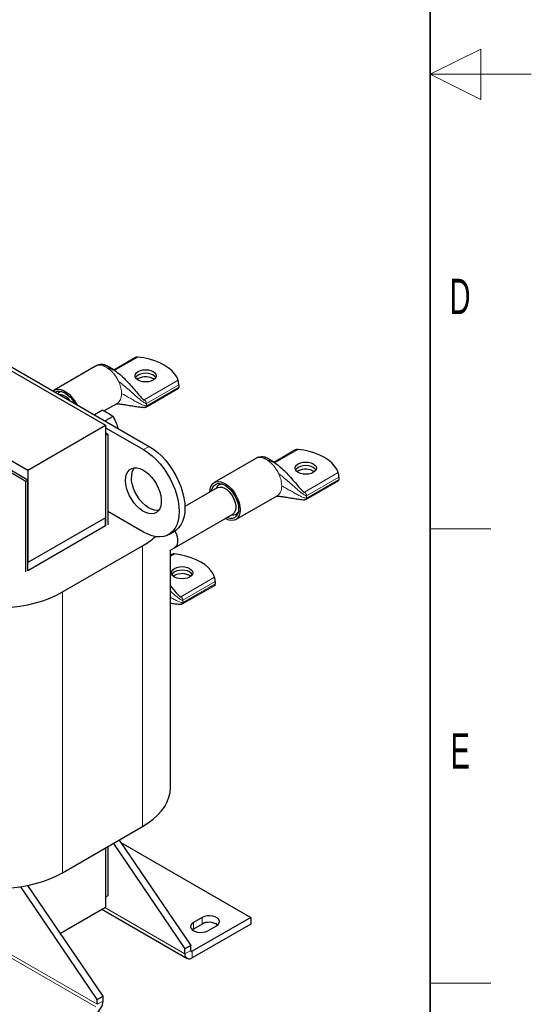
# Model space of a CAD drawing. Header units: millimetres. Extents: x 5 to 418, y 2 to 292.
# Tile 15 of 16: x 367 to 418, y 55 to 153. Entities that reach past the tile are written whole.
import ezdxf

# ---------------------------------------------------------------- set-up
doc = ezdxf.new("R2010")
doc.units = ezdxf.units.MM
doc.layers.add('SLD-0', color=7, linetype='Continuous')
doc.styles.add('SLDTEXTSTYLE0', font='TXT', dxfattribs={"width": 0.605})

msp = doc.modelspace()

# ---------------------------------------------------------------- linework, layer by layer
at = {"color": 7, "linetype": 'Continuous', "lineweight": 25}
for p, q in [((333.5395, 137.3462), (380.2086, 110.4047)), ((336.2972, 135.3461), (375.8952, 112.4866)), ((328.6181, 130.913), (368.216, 108.0535)), ((378.8475, 119.1947), (376.6931, 117.951)), ((374.9024, 118.3466), (370.8012, 115.979)), ((374.9281, 118.3516), (374.9079, 118.3377)), ((377.7793, 117.0877), (377.7059, 117.1525)), ((379.114, 117.1098), (379.0005, 117.0323)), ((379.8678, 114.294), (383.1128, 116.1673)), ((383.1254, 116.5056), (383.1254, 116.2715)), ((375.7306, 113.9058), (377.0323, 114.6572)), ((377.0111, 114.6536), (377.0298, 114.6619)), ((375.5827, 113.9797), (374.7992, 113.5275)), ((376.6442, 113.367), (375.8607, 112.9147)), ((368.216, 108.0535), (375.8952, 112.4866)), ((375.8952, 112.4866), (375.8952, 103.3414)), ((375.8952, 112.2416), (379.6429, 110.0782)), ((368.0039, 106.9349), (360.0843, 111.5068)), ((368.216, 107.0574), (360.2964, 111.6292)), ((375.8952, 111.7354), (376.1073, 111.6129)), ((376.1073, 111.6129), (375.8952, 111.4905)), ((375.8952, 111.4905), (375.8952, 102.5248)), ((376.1073, 111.6129), (376.1073, 102.6473)), ((390.7673, 109.2078), (390.7471, 109.1939)), ((394.6867, 110.0509), (392.5323, 108.8072)), ((390.7416, 109.2028), (386.6404, 106.8352)), ((368.216, 108.0535), (368.216, 98.9083)), ((393.6185, 107.944), (393.5451, 108.0087)), ((394.9532, 107.966), (394.8397, 107.8885)), ((398.9646, 107.3618), (398.9646, 107.1278)), ((368.0039, 106.9349), (368.216, 107.0574)), ((368.0039, 97.9693), (368.0039, 106.9349)), ((368.216, 98.0917), (368.216, 107.0574)), ((386.9454, 106.307), (383.7409, 104.457)), ((395.7069, 105.1502), (398.952, 107.0235)), ((388.7702, 103.1459), (392.8714, 105.5135)), ((392.8503, 105.5098), (392.869, 105.5181)), ((379.6429, 101.9127), (376.1073, 103.9538)), ((382.7023, 100.3473), (388.4653, 103.6742)), ((375.8952, 103.3414), (368.216, 98.9083)), ((375.8952, 102.5248), (368.216, 98.0917)), ((375.8952, 102.5248), (375.8952, 103.3414)), ((382.1427, 101.6652), (382.7084, 101.9918)), ((371.6314, 95.9813), (379.551, 100.5532)), ((382.2542, 100.0817), (382.7063, 100.3496)), ((382.3042, 76.5953), (382.3042, 100.1113)), ((382.4537, 99.6998), (382.3042, 99.6134)), ((368.216, 98.0917), (368.216, 98.9083)), ((382.7202, 97.6149), (382.6068, 97.5374)), ((383.474, 94.799), (386.719, 96.6723)), ((386.7316, 97.0107), (386.7316, 96.7766)), ((371.6314, 68.1863), (379.551, 72.7582)), ((377.2296, 71.4181), (384.3098, 60.9717)), ((375.8952, 70.6477), (375.8952, 65.7642)), ((375.8952, 70.6477), (375.8952, 64.768)), ((376.1073, 70.7702), (376.1073, 65.8866)), ((376.6639, 71.0915), (383.7441, 60.6452)), ((377.4016, 71.1643), (390.2495, 63.7474)), ((375.075, 55.6406), (367.5136, 66.797)), ((375.6407, 55.9671), (368.2125, 66.9269)), ((368.216, 66.9217), (368.216, 66.9276)), ((376.1073, 65.8866), (375.8952, 65.7642)), ((371.4248, 62.1873), (375.8952, 64.768)), ((375.5315, 64.558), (383.9512, 59.6974)), ((390.2495, 63.7474), (384.4512, 60.4001)), ((385.4412, 63.7474), (384.5926, 63.2576)), ((390.2495, 63.7474), (390.2495, 63.0942)), ((390.2495, 63.0942), (384.4512, 59.7469)), ((384.5926, 62.6043), (384.4752, 62.5227)), ((385.4412, 63.0942), (384.5926, 62.6043)), ((386.0068, 62.4411), (386.8554, 62.931)), ((384.3098, 60.9717), (383.7441, 60.6452)), ((383.7441, 60.1552), (383.7441, 60.6452)), ((384.3098, 60.4818), (384.3098, 60.9717)), ((375.075, 55.6406), (375.6407, 55.9671)), ((375.075, 55.1507), (375.075, 55.6406)), ((375.6407, 55.4772), (375.6407, 55.9671))]:
    msp.add_line(p, q, dxfattribs=at)
at = {"color": 7, "linetype": 'Continuous', "lineweight": 18}
for p, q in [((376.7787, 117.9035), (379.0928, 119.2394)), ((377.2368, 116.7051), (377.1858, 116.8208)), ((383.0715, 116.9426), (379.7244, 115.0104)), ((379.9271, 114.6593), (383.1254, 116.5056)), ((383.1254, 116.2715), (379.9271, 114.4252)), ((379.5472, 115.1127), (379.7244, 115.0104)), ((379.9161, 114.7419), (379.9271, 114.6593)), ((379.9271, 114.6593), (379.9271, 114.4252)), ((380.2086, 110.4047), (379.6429, 110.0782)), ((392.6179, 108.7597), (394.932, 110.0956)), ((393.076, 107.5613), (393.025, 107.677)), ((398.9107, 107.7988), (395.5636, 105.8666)), ((395.7663, 105.5155), (398.9646, 107.3618)), ((398.9646, 107.1278), (395.7663, 105.2814)), ((395.3864, 105.9689), (395.5636, 105.8666)), ((395.7553, 105.5981), (395.7663, 105.5155)), ((395.7663, 105.5155), (395.7663, 105.2814)), ((379.551, 100.5532), (379.551, 72.7582)), ((382.3042, 99.5165), (382.6991, 99.7445)), ((386.6777, 97.4477), (383.3307, 95.5155)), ((383.5334, 95.1644), (386.7316, 97.0107)), ((386.7316, 96.7766), (383.5334, 94.9303)), ((371.6314, 95.9813), (371.6314, 68.1863)), ((383.1535, 95.6178), (383.3307, 95.5155)), ((383.5223, 95.247), (383.5334, 95.1644)), ((383.5334, 95.1644), (383.5334, 94.9303)), ((375.075, 55.1507), (320.2035, 86.8273)), ((374.9336, 54.9057), (320.0621, 86.5823)), ((375.8245, 64.7271), (383.7441, 60.1552)), ((385.4412, 63.7474), (385.4412, 63.0942)), ((384.5926, 63.2576), (384.5926, 62.6043)), ((383.7441, 60.1552), (384.3098, 60.4818)), ((384.3098, 60.4818), (384.4512, 60.4001)), ((384.4512, 60.4001), (384.4512, 59.7469)), ((375.075, 55.1507), (375.6407, 55.4772))]:
    msp.add_line(p, q, dxfattribs=at)
at = {"color": 7, "linetype": 'Continuous', "lineweight": 25, "flags": 128}
for points in [[(383.0715, 116.9426), (382.9251, 117.2769), (382.7108, 117.5987), (382.4315, 117.9034), (382.0913, 118.1868), (381.6949, 118.4447), (381.2481, 118.6735), (380.7573, 118.87), (380.2293, 119.0312), (379.6719, 119.1549), (379.0928, 119.2394)], [(379.114, 117.812), (379.3314, 117.9084), (379.5847, 117.9689), (379.8564, 117.9896), (380.1282, 117.9689), (380.3814, 117.9084), (380.5989, 117.812), (380.7658, 117.6865), (380.8707, 117.5403), (380.9064, 117.3834), (380.8707, 117.2265), (380.7658, 117.0803), (380.5989, 116.9548), (380.3814, 116.8585), (380.1282, 116.7979), (379.8564, 116.7773), (379.5847, 116.7979), (379.3314, 116.8585), (379.114, 116.9548), (378.9471, 117.0803), (378.8422, 117.2265), (378.8064, 117.3834), (378.8422, 117.5403), (378.9471, 117.6865), (379.114, 117.812)], [(379.114, 117.4617), (378.9471, 117.3362), (378.8512, 117.2083)], [(379.114, 117.4601), (378.9471, 117.3346), (378.8516, 117.2074)], [(380.8616, 117.2083), (380.7658, 117.3362), (380.5989, 117.4617), (380.3814, 117.5581), (380.1282, 117.6186), (379.8564, 117.6393), (379.5847, 117.6186), (379.3314, 117.5581), (379.114, 117.4617)], [(380.8612, 117.2074), (380.7658, 117.3346), (380.5989, 117.4601), (380.3814, 117.5564), (380.1282, 117.617), (379.8564, 117.6376), (379.5847, 117.617), (379.3314, 117.5564), (379.114, 117.4601)], [(370.69, 115.8997), (370.7531, 115.9486), (370.9585, 116.0462), (371.1948, 116.0788), (371.4539, 116.0451), (371.7272, 115.9464), (372.0051, 115.7859), (372.2783, 115.5692), (372.5375, 115.3037), (372.7738, 114.9983), (372.9792, 114.6635), (373.0423, 114.5417)], [(370.902, 115.7773), (370.9136, 115.7841), (371.1177, 115.8597), (371.3506, 115.869), (371.6033, 115.8117), (371.8661, 115.6898), (372.1289, 115.5082), (372.3816, 115.2738), (372.6145, 114.9957), (372.8186, 114.6844), (372.8302, 114.6642)], [(380.2086, 110.4047), (380.6347, 110.1289), (381.0547, 109.7976), (381.4623, 109.4157), (381.8516, 108.9886), (382.217, 108.5226), (382.5531, 108.0245), (382.855, 107.5016), (383.1183, 106.9615), (383.3391, 106.4121), (383.5143, 105.8614), (383.6414, 105.3174), (383.7183, 104.788), (383.7441, 104.281), (383.7183, 103.8038), (383.6414, 103.3632), (383.5143, 102.9659), (383.3391, 102.6175), (383.1183, 102.323), (382.855, 102.087), (382.7084, 101.9918)], [(379.6429, 110.0782), (380.069, 109.8024), (380.489, 109.4711), (380.8966, 109.0891), (381.2859, 108.662), (381.6513, 108.196), (381.9874, 107.698), (382.2893, 107.1751), (382.5526, 106.635), (382.7734, 106.0855), (382.9487, 105.5348), (383.0757, 104.9908), (383.1526, 104.4614), (383.1784, 103.9544), (383.1526, 103.4772), (383.0757, 103.0367), (382.9487, 102.6393), (382.7734, 102.2909), (382.5526, 101.9965), (382.2893, 101.7604), (381.9874, 101.5861), (381.6513, 101.476), (381.2859, 101.4319), (380.8966, 101.4543), (380.489, 101.5429), (380.069, 101.6965), (379.6429, 101.9127)], [(398.9107, 107.7988), (398.7643, 108.1331), (398.55, 108.4549), (398.2707, 108.7597), (397.9304, 109.043), (397.5341, 109.301), (397.0873, 109.5298), (396.5964, 109.7262), (396.0685, 109.8874), (395.5111, 110.0112), (394.932, 110.0956)], [(377.8751, 107.016), (377.9005, 107.3463), (377.9761, 107.6377), (378.0996, 107.8819), (378.2675, 108.0719), (378.475, 108.2021), (378.716, 108.2688), (378.9838, 108.2701), (379.2705, 108.206), (379.5679, 108.0783), (379.8674, 107.8906), (380.1605, 107.6485), (380.4387, 107.3588), (380.6941, 107.0299), (380.9191, 106.6712), (381.1075, 106.2931), (381.2537, 105.9064), (381.3536, 105.5222), (381.4043, 105.1517), (381.4043, 104.8055), (381.3536, 104.4935), (381.2537, 104.2247), (381.1075, 104.0068), (380.9191, 103.8462), (380.6941, 103.7474), (380.4387, 103.7132), (380.1605, 103.7447), (379.8674, 103.841), (379.5679, 103.9992), (379.2705, 104.2149), (378.9838, 104.4818), (378.716, 104.7922), (378.475, 105.1373), (378.2675, 105.507), (378.0996, 105.8908), (377.9761, 106.2776), (377.9005, 106.6563), (377.8751, 107.016)], [(394.9532, 108.6683), (395.1706, 108.7646), (395.4239, 108.8251), (395.6956, 108.8458), (395.9674, 108.8251), (396.2206, 108.7646), (396.4381, 108.6683), (396.6049, 108.5427), (396.7098, 108.3965), (396.7456, 108.2396), (396.7098, 108.0828), (396.6049, 107.9366), (396.4381, 107.811), (396.2206, 107.7147), (395.9674, 107.6541), (395.6956, 107.6335), (395.4239, 107.6541), (395.1706, 107.7147), (394.9532, 107.811), (394.7863, 107.9366), (394.6814, 108.0828), (394.6456, 108.2396), (394.6814, 108.3965), (394.7863, 108.5427), (394.9532, 108.6683)], [(394.9532, 108.318), (394.7863, 108.1924), (394.6904, 108.0645)], [(394.9532, 108.3163), (394.7863, 108.1908), (394.6908, 108.0637)], [(396.7008, 108.0645), (396.6049, 108.1924), (396.4381, 108.318), (396.2206, 108.4143), (395.9674, 108.4748), (395.6956, 108.4955), (395.4239, 108.4748), (395.1706, 108.4143), (394.9532, 108.318)], [(396.7004, 108.0637), (396.6049, 108.1908), (396.4381, 108.3163), (396.2206, 108.4127), (395.9674, 108.4732), (395.6956, 108.4939), (395.4239, 108.4732), (395.1706, 108.4127), (394.9532, 108.3163)], [(381.1432, 104.0498), (381.0044, 104.0398), (380.7262, 104.0713), (380.4331, 104.1676), (380.1335, 104.3258), (379.8361, 104.5415), (379.5494, 104.8084), (379.2817, 105.1188), (379.0406, 105.4639), (378.8332, 105.8336), (378.6653, 106.2174), (378.5418, 106.6042), (378.4662, 106.9829), (378.4408, 107.3425)], [(386.1992, 105.86), (386.2248, 106.1648), (386.3009, 106.4296), (386.4248, 106.6454), (386.5923, 106.8048), (386.7977, 106.9025), (387.034, 106.935), (387.2931, 106.9013), (387.5663, 106.8026), (387.8443, 106.6421), (388.1175, 106.4255), (388.3767, 106.1599), (388.613, 105.8545), (388.8184, 105.5197), (388.9859, 105.1669), (389.1097, 104.8081), (389.1858, 104.4555), (389.2115, 104.1211), (389.1858, 103.8163), (389.1097, 103.5515), (388.9859, 103.3357), (388.8184, 103.1763), (388.613, 103.0786), (388.3767, 103.0461), (388.1175, 103.0798), (387.8443, 103.1785), (387.7191, 103.2434)], [(386.3712, 105.9755), (386.3842, 106.0567), (386.4608, 106.3043), (386.5853, 106.5013), (386.7528, 106.6403), (386.9569, 106.7159), (387.1898, 106.7252), (387.4425, 106.6679), (387.7053, 106.5461), (387.9681, 106.3645), (388.2208, 106.1301), (388.4537, 105.8519), (388.6578, 105.5406), (388.8253, 105.2082), (388.9498, 104.8674), (389.0265, 104.5313), (389.0524, 104.2129), (389.0265, 103.9244), (388.9498, 103.6769), (388.8253, 103.4798), (388.6578, 103.3408), (388.4537, 103.2652), (388.2208, 103.2559), (387.9681, 103.3132), (387.891, 103.3427)], [(386.9454, 106.307), (387.0095, 106.3382), (387.2019, 106.3778), (387.4178, 106.3525), (387.6471, 106.2635), (387.8792, 106.115), (388.1031, 105.9139), (388.3085, 105.6696), (388.4856, 105.3936), (388.6263, 105.0988), (388.7239, 104.7989), (388.7738, 104.5079), (388.7738, 104.2395), (388.7239, 104.0063), (388.6263, 103.819), (388.4856, 103.6866), (388.4653, 103.6742)], [(382.7499, 102.0166), (382.8633, 101.7719), (382.9609, 101.472), (383.0109, 101.1811), (383.0109, 100.9127), (382.9609, 100.6794), (382.8633, 100.4922), (382.7227, 100.3597), (382.704, 100.3483)], [(386.6777, 97.4477), (386.5314, 97.7819), (386.317, 98.1038), (386.0377, 98.4085), (385.6975, 98.6919), (385.3012, 98.9498), (384.8544, 99.1786), (384.3635, 99.375), (383.8356, 99.5363), (383.2781, 99.66), (382.6991, 99.7445)], [(382.7202, 98.3171), (382.9377, 98.4134), (383.1909, 98.474), (383.4627, 98.4946), (383.7344, 98.474), (383.9877, 98.4134), (384.2051, 98.3171), (384.372, 98.1916), (384.4769, 98.0454), (384.5127, 97.8885), (384.4769, 97.7316), (384.372, 97.5854), (384.2051, 97.4599), (383.9877, 97.3635), (383.7344, 97.303), (383.4627, 97.2823), (383.1909, 97.303), (382.9377, 97.3635), (382.7202, 97.4599), (382.5533, 97.5854), (382.4485, 97.7316), (382.4127, 97.8885), (382.4485, 98.0454), (382.5533, 98.1916), (382.7202, 98.3171)], [(382.7202, 97.9668), (382.5533, 97.8413), (382.4575, 97.7133)], [(382.7202, 97.9652), (382.5533, 97.8396), (382.4579, 97.7125)], [(384.4679, 97.7133), (384.372, 97.8413), (384.2051, 97.9668), (383.9877, 98.0631), (383.7344, 98.1237), (383.4627, 98.1443), (383.1909, 98.1237), (382.9377, 98.0631), (382.7202, 97.9668)], [(384.4675, 97.7125), (384.372, 97.8396), (384.2051, 97.9652), (383.9877, 98.0615), (383.7344, 98.1221), (383.4627, 98.1427), (383.1909, 98.1221), (382.9377, 98.0615), (382.7202, 97.9652)], [(358.3378, 95.9813), (358.9424, 95.6615), (359.5929, 95.3733), (360.2846, 95.119), (361.0119, 94.9004), (361.7696, 94.7192), (362.5517, 94.5768), (363.3523, 94.4744), (364.1653, 94.4126), (364.9846, 94.3919), (365.8038, 94.4126), (366.6169, 94.4744), (367.4175, 94.5768), (368.1995, 94.7192), (368.9572, 94.9004), (369.6846, 95.119), (370.3762, 95.3733), (371.0268, 95.6615), (371.6314, 95.9813)], [(379.551, 72.7582), (380.105, 73.1072), (380.6042, 73.4828), (381.0448, 73.882), (381.4234, 74.3019), (381.7373, 74.7393), (381.9839, 75.1908), (382.1613, 75.653), (382.2684, 76.1223), (382.3042, 76.5953)], [(358.3378, 68.1863), (358.9424, 67.8665), (359.5929, 67.5783), (360.2846, 67.3239), (361.0119, 67.1053), (361.7696, 66.9242), (362.5517, 66.7818), (363.3523, 66.6793), (364.1653, 66.6175), (364.9846, 66.5969), (365.8038, 66.6175), (366.6169, 66.6793), (367.4175, 66.7818), (368.1995, 66.9242), (368.9572, 67.1053), (369.6846, 67.3239), (370.3762, 67.5783), (371.0268, 67.8665), (371.6314, 68.1863)], [(386.8554, 62.931), (387.0259, 63.0625), (387.1254, 63.2165), (387.1457, 63.3804), (387.0852, 63.5409), (386.9488, 63.6852), (386.7475, 63.8013), (386.4977, 63.8801), (386.2196, 63.915), (385.9357, 63.9033), (385.669, 63.8459), (385.4412, 63.7474)], [(384.5926, 63.2576), (384.4221, 63.126), (384.3226, 62.9721), (384.3023, 62.8082), (384.3628, 62.6476), (384.4992, 62.5034), (384.7005, 62.3872), (384.9503, 62.3085), (385.2284, 62.2735), (385.5123, 62.2853), (385.779, 62.3427), (386.0068, 62.4411)]]:
    msp.add_lwpolyline(points, dxfattribs=at)
at = {"color": 7, "linetype": 'Continuous', "lineweight": 18}
for centre in [(374.9654, 116.5022), (390.8046, 107.3584)]:
    msp.add_arc(centre, 2.0069, 56.883634, 63.121743, dxfattribs=at)
at = {"color": 7, "linetype": 'Continuous', "lineweight": 25}
for centre, radius, start, end in [((379.8488, 115.7429), 1.5519, 56.188031, 118.260009), ((371.5954, 115.2404), 0.586, 93.316879, 138.353586), ((371.2573, 114.166), 1.3576, 33.768905, 86.236471), ((379.8845, 107.4265), 1.4461, 144.427087, 183.327463), ((395.6879, 106.5991), 1.5519, 56.188031, 118.260009), ((387.4528, 106.0619), 0.6219, 94.807482, 161.478702), ((388.512, 104.2233), 0.6104, 257.805977, 325.897087), ((375.9095, 106.9677), 7.3761, 299.583574, 311.761969), ((383.455, 96.2479), 1.5519, 56.188031, 118.260009), ((386.1408, 61.8111), 1.4614, 55.297885, 118.60389), ((384.396, 60.4678), 0.0873, 170.785963, 309.203285), ((384.1752, 60.0853), 0.4367, 170.785963, 309.203285), ((374.1054, 55.5471), 1.5368, 302.605478, 357.394522)]:
    msp.add_arc(centre, radius, start, end, dxfattribs=at)
for points, knots in [([(379.0928, 119.2394), (379.0442, 119.2413), (378.9552, 119.2448), (378.882, 119.2084), (378.8488, 119.1918)], [0, 0, 0, 0, 0.54659832, 1, 1, 1, 1]), ([(375.8126, 118.4715), (375.7483, 118.4842), (375.6064, 118.5121), (375.3927, 118.5059), (375.2122, 118.4724), (375.0971, 118.4363), (374.996, 118.3963), (374.9476, 118.371), (374.9238, 118.3585)], [0, 0, 0, 0, 0.2583756, 0.5701979, 0.7013781, 0.8113453, 0.90726, 1, 1, 1, 1]), ([(376.7267, 117.9324), (376.7074, 117.9464), (376.5084, 118.0917), (376.2404, 118.2512), (375.9677, 118.3995), (375.8652, 118.4515), (375.8265, 118.4662), (375.8127, 118.4715)], [0, 0, 0, 0, 0.0645436, 0.6661174, 0.8851908, 0.9589226, 1, 1, 1, 1]), ([(376.0619, 118.1831), (376.2007, 118.1539), (376.5052, 118.0898), (376.9251, 117.8295), (377.3823, 117.4748), (377.8555, 117.0208), (378.3489, 116.4886), (378.8104, 115.9511), (379.1657, 115.527), (379.4061, 115.2541), (379.5411, 115.1146), (379.6349, 115.0327), (379.6906, 115.0067), (379.7132, 115.0056), (379.7209, 115.0089), (379.7244, 115.0104)], [0, 0, 0, 0, 0.0781591, 0.1714186, 0.2791858, 0.4190541, 0.5640356, 0.7218879, 0.857226, 0.9114767, 0.9541996, 0.9837127, 0.9942303, 0.9973255, 1, 1, 1, 1]), ([(383.1254, 116.5056), (383.125, 116.5297), (383.1244, 116.5777), (383.119, 116.6634), (383.1101, 116.7541), (383.0958, 116.85), (383.0815, 116.9112), (383.0726, 116.9392), (383.0715, 116.9426)], [0, 0, 0, 0, 0.1625415, 0.324504, 0.4998447, 0.7117953, 0.9647227, 1, 1, 1, 1]), ([(383.1114, 116.1701), (383.1123, 116.1694), (383.1173, 116.1654), (383.122, 116.1915), (383.1252, 116.2324), (383.1254, 116.2647), (383.1254, 116.2715)], [0, 0, 0, 0, 0.0853512, 0.4869625, 0.8912519, 1, 1, 1, 1]), ([(376.9798, 114.6269), (376.9808, 114.6258), (376.9828, 114.6238), (377.0132, 114.6225), (377.0631, 114.6196), (377.1475, 114.6133), (377.336, 114.5945), (377.6683, 114.551), (378.1083, 114.4825), (378.6055, 114.4004), (379.1027, 114.3209), (379.4879, 114.2691), (379.7195, 114.2624), (379.8156, 114.2719), (379.8516, 114.2871), (379.8676, 114.2939)], [0, 0, 0, 0, 0.0367908, 0.0719365, 0.1025117, 0.1308161, 0.1853193, 0.2991864, 0.4408676, 0.6028855, 0.7677271, 0.9107724, 0.9636845, 0.9839304, 1, 1, 1, 1]), ([(375.5827, 113.9797), (375.779, 113.8885), (376.1709, 113.7062), (376.4866, 113.4799), (376.6442, 113.367)], [0, 0, 0, 0, 0.50087292, 1, 1, 1, 1]), ([(376.6442, 113.367), (376.7527, 113.1506), (376.9401, 112.7769), (377.0616, 112.3652), (377.1128, 112.1919)], [0, 0, 0, 0, 0.5790439, 1, 1, 1, 1]), ([(391.6518, 109.3278), (391.5875, 109.3404), (391.4456, 109.3683), (391.2319, 109.3621), (391.0514, 109.3286), (390.9362, 109.2926), (390.8352, 109.2526), (390.7868, 109.2272), (390.763, 109.2148)], [0, 0, 0, 0, 0.2583756, 0.5701979, 0.7013781, 0.8113453, 0.90726, 1, 1, 1, 1]), ([(392.5659, 108.7886), (392.5466, 108.8027), (392.3476, 108.9479), (392.0796, 109.1074), (391.8069, 109.2558), (391.7044, 109.3077), (391.6657, 109.3225), (391.6519, 109.3277)], [0, 0, 0, 0, 0.0645436, 0.6661174, 0.8851908, 0.9589226, 1, 1, 1, 1]), ([(394.932, 110.0956), (394.8834, 110.0975), (394.7944, 110.101), (394.7212, 110.0646), (394.688, 110.0481)], [0, 0, 0, 0, 0.5465983, 1, 1, 1, 1]), ([(391.9011, 109.0393), (392.0399, 109.0101), (392.3444, 108.946), (392.7643, 108.6857), (393.2215, 108.3311), (393.6947, 107.8771), (394.1881, 107.3448), (394.6496, 106.8073), (395.0049, 106.3832), (395.2453, 106.1103), (395.3803, 105.9708), (395.4741, 105.889), (395.5298, 105.8629), (395.5524, 105.8619), (395.5601, 105.8651), (395.5636, 105.8666)], [0, 0, 0, 0, 0.0781591, 0.1714186, 0.2791858, 0.4190541, 0.5640356, 0.7218879, 0.857226, 0.9114767, 0.9541996, 0.9837127, 0.9942303, 0.9973255, 1, 1, 1, 1]), ([(398.9646, 107.3618), (398.9642, 107.3859), (398.9636, 107.4339), (398.9582, 107.5196), (398.9493, 107.6103), (398.935, 107.7062), (398.9207, 107.7674), (398.9118, 107.7954), (398.9107, 107.7988)], [0, 0, 0, 0, 0.1625415, 0.324504, 0.4998447, 0.7117953, 0.9647227, 1, 1, 1, 1]), ([(398.9506, 107.0264), (398.9515, 107.0257), (398.9565, 107.0217), (398.9612, 107.0478), (398.9644, 107.0887), (398.9645, 107.1209), (398.9646, 107.1278)], [0, 0, 0, 0, 0.0853512, 0.4869625, 0.8912519, 1, 1, 1, 1]), ([(392.819, 105.4831), (392.82, 105.4821), (392.822, 105.48), (392.8524, 105.4787), (392.9023, 105.4758), (392.9867, 105.4695), (393.1752, 105.4507), (393.5075, 105.4072), (393.9475, 105.3387), (394.4447, 105.2567), (394.9418, 105.1771), (395.3271, 105.1253), (395.5587, 105.1186), (395.6547, 105.1281), (395.6908, 105.1433), (395.7068, 105.1501)], [0, 0, 0, 0, 0.0367908, 0.0719365, 0.1025117, 0.1308161, 0.1853193, 0.2991864, 0.4408676, 0.6028855, 0.7677271, 0.9107724, 0.9636845, 0.9839304, 1, 1, 1, 1]), ([(382.6991, 99.7445), (382.6504, 99.7464), (382.5614, 99.7499), (382.4882, 99.7134), (382.455, 99.6969)], [0, 0, 0, 0, 0.5465983, 1, 1, 1, 1]), ([(382.3042, 96.5832), (382.3489, 96.5318), (382.5374, 96.3152), (382.7716, 96.032), (383.0124, 95.7592), (383.1474, 95.6197), (383.2411, 95.5378), (383.2969, 95.5117), (383.3195, 95.5107), (383.3271, 95.514), (383.3307, 95.5155)], [0, 0, 0, 0, 0.1314261, 0.5541014, 0.7235323, 0.8569605, 0.949133, 0.9819807, 0.9916473, 1, 1, 1, 1]), ([(386.7316, 97.0107), (386.7313, 97.0347), (386.7306, 97.0828), (386.7252, 97.1684), (386.7163, 97.2592), (386.702, 97.3551), (386.6878, 97.4163), (386.6788, 97.4442), (386.6777, 97.4477)], [0, 0, 0, 0, 0.1625415, 0.324504, 0.4998447, 0.7117953, 0.9647227, 1, 1, 1, 1]), ([(386.7177, 96.6752), (386.7185, 96.6745), (386.7235, 96.6705), (386.7283, 96.6966), (386.7314, 96.7375), (386.7316, 96.7698), (386.7316, 96.7766)], [0, 0, 0, 0, 0.0853512, 0.4869625, 0.8912519, 1, 1, 1, 1]), ([(382.3042, 94.8915), (382.4468, 94.8686), (382.741, 94.8213), (383.0942, 94.7742), (383.3258, 94.7674), (383.4218, 94.7769), (383.4579, 94.7922), (383.4738, 94.7989)], [0, 0, 0, 0, 0.3671684, 0.7568979, 0.9010579, 0.956218, 1, 1, 1, 1])]:
    msp.add_open_spline(points, degree=3, knots=knots, dxfattribs=at)
at = {"color": 7, "linetype": 'Continuous', "lineweight": 18}
for points, knots in [([(375.8728, 118.2923), (375.7628, 118.34), (375.5428, 118.4352), (375.2388, 118.4547), (375.0294, 118.4259), (374.9423, 118.362), (374.9281, 118.3516)], [0, 0, 0, 0, 0.3130528, 0.6261056, 0.9391583, 1, 1, 1, 1]), ([(375.8106, 118.4548), (375.8181, 118.4599), (375.8377, 118.4732), (375.8594, 118.3615), (375.8728, 118.2923)], [0, 0, 0, 0, 0.3806278, 1, 1, 1, 1]), ([(379.9271, 114.6593), (379.9196, 114.6564), (379.9025, 114.6498), (379.8653, 114.6539), (379.7899, 114.6791), (379.6136, 114.7856), (379.3418, 115), (378.9811, 115.3111), (378.5636, 115.6853), (378.1062, 116.0915), (377.6519, 116.488), (377.3294, 116.7183), (377.1858, 116.8208)], [0, 0, 0, 0, 0.0070991, 0.0161411, 0.0348424, 0.0819148, 0.2037604, 0.3426684, 0.4976105, 0.686255, 0.8602833, 1, 1, 1, 1]), ([(377.0298, 114.6619), (377.0418, 114.6668), (377.1254, 114.7017), (377.2447, 114.8297), (377.3759, 115.044), (377.4578, 115.3138), (377.4683, 115.5262), (377.4735, 115.6324)], [0, 0, 0, 0, 0.0400361, 0.280027, 0.520018, 0.760009, 1, 1, 1, 1]), ([(379.9271, 114.4252), (379.9179, 114.4215), (379.8971, 114.4132), (379.8594, 114.4134), (379.7855, 114.4227), (379.6111, 114.4779), (379.3354, 114.6042), (378.9783, 114.7909), (378.5784, 115.0147), (378.166, 115.2515), (377.7761, 115.478), (377.5669, 115.5848), (377.4735, 115.6324)], [0, 0, 0, 0, 0.0104671, 0.023728, 0.0399997, 0.0899986, 0.2145276, 0.3535562, 0.5069635, 0.6923344, 0.8625907, 1, 1, 1, 1]), ([(379.9271, 114.4252), (379.9237, 114.3973), (379.9167, 114.3413), (379.8896, 114.2982), (379.8676, 114.2939), (379.8676, 114.2939)], [0, 0, 0, 0, 0.49918952, 0.99837904, 1, 1, 1, 1]), ([(391.712, 109.1485), (391.602, 109.1962), (391.382, 109.2915), (391.078, 109.3109), (390.8686, 109.2821), (390.7814, 109.2182), (390.7673, 109.2078)], [0, 0, 0, 0, 0.31305278, 0.62610556, 0.93915834, 1, 1, 1, 1]), ([(391.6498, 109.3111), (391.6573, 109.3161), (391.6769, 109.3295), (391.6985, 109.2177), (391.712, 109.1485)], [0, 0, 0, 0, 0.3806278, 1, 1, 1, 1]), ([(395.7663, 105.5155), (395.7588, 105.5126), (395.7417, 105.5061), (395.7045, 105.5101), (395.6291, 105.5353), (395.4528, 105.6418), (395.181, 105.8562), (394.8203, 106.1673), (394.4028, 106.5415), (393.9454, 106.9477), (393.491, 107.3442), (393.1686, 107.5745), (393.025, 107.677)], [0, 0, 0, 0, 0.0070991, 0.0161411, 0.0348424, 0.0819148, 0.2037604, 0.3426684, 0.4976105, 0.686255, 0.8602833, 1, 1, 1, 1]), ([(392.869, 105.5181), (392.8809, 105.5231), (392.9646, 105.5579), (393.0838, 105.6859), (393.2151, 105.9002), (393.297, 106.17), (393.3075, 106.3825), (393.3127, 106.4887)], [0, 0, 0, 0, 0.0400361, 0.280027, 0.520018, 0.760009, 1, 1, 1, 1]), ([(395.7663, 105.2814), (395.7571, 105.2778), (395.7363, 105.2694), (395.6986, 105.2696), (395.6247, 105.2789), (395.4503, 105.3341), (395.1745, 105.4604), (394.8175, 105.6472), (394.4176, 105.8709), (394.0052, 106.1077), (393.6153, 106.3342), (393.4061, 106.441), (393.3127, 106.4887)], [0, 0, 0, 0, 0.0104671, 0.023728, 0.0399997, 0.0899986, 0.2145276, 0.3535562, 0.5069635, 0.6923344, 0.8625907, 1, 1, 1, 1]), ([(395.7663, 105.2814), (395.7629, 105.2535), (395.7559, 105.1976), (395.7288, 105.1544), (395.7068, 105.1502), (395.7067, 105.1502)], [0, 0, 0, 0, 0.4991895, 0.998379, 1, 1, 1, 1]), ([(383.5334, 95.1644), (383.5258, 95.1615), (383.5087, 95.1549), (383.4715, 95.1589), (383.3962, 95.1842), (383.2199, 95.2907), (382.9479, 95.5052), (382.6231, 95.7851), (382.4033, 95.9816), (382.3042, 96.0702)], [0, 0, 0, 0, 0.0155422, 0.0353382, 0.0762817, 0.1793389, 0.4460997, 0.7502155, 1, 1, 1, 1]), ([(383.5334, 94.9303), (383.5242, 94.9266), (383.5033, 94.9182), (383.4656, 94.9184), (383.3918, 94.9278), (383.2173, 94.9829), (382.9418, 95.1093), (382.6149, 95.2796), (382.4017, 95.3993), (382.3042, 95.4541)], [0, 0, 0, 0, 0.022236, 0.0504074, 0.0849746, 0.1911914, 0.4557384, 0.751088, 1, 1, 1, 1]), ([(383.5334, 94.9303), (383.5299, 94.9023), (383.523, 94.8464), (383.4959, 94.8033), (383.4739, 94.799), (383.4738, 94.799)], [0, 0, 0, 0, 0.4991895, 0.998379, 1, 1, 1, 1])]:
    msp.add_open_spline(points, degree=3, knots=knots, dxfattribs=at)
for points in [[(377.1858, 116.8208), (377.1152, 116.96), (376.9741, 117.2384), (376.698, 117.6149), (376.3913, 117.9448), (376.1717, 118.1037), (376.0619, 118.1831)], [(377.4735, 115.6324), (377.463, 115.8042), (377.4421, 116.1479), (377.3052, 116.5193), (377.2368, 116.7051)], [(379.7244, 115.0104), (379.7454, 114.9961), (379.7873, 114.9676), (379.8438, 114.9007), (379.8903, 114.8233), (379.9075, 114.769), (379.9161, 114.7419)], [(393.025, 107.677), (392.9544, 107.8162), (392.8133, 108.0946), (392.5372, 108.4712), (392.2305, 108.801), (392.0109, 108.9599), (391.9011, 109.0393)], [(393.3127, 106.4887), (393.3022, 106.6605), (393.2813, 107.0041), (393.1444, 107.3756), (393.076, 107.5613)], [(395.5636, 105.8666), (395.5846, 105.8523), (395.6265, 105.8238), (395.683, 105.7569), (395.7295, 105.6795), (395.7467, 105.6252), (395.7553, 105.5981)], [(383.3307, 95.5155), (383.3516, 95.5012), (383.3935, 95.4727), (383.4501, 95.4057), (383.4965, 95.3284), (383.5137, 95.2741), (383.5223, 95.247)]]:
    msp.add_open_spline(points, degree=3, dxfattribs=at)
at = {"layer": 'SLD-0', "lineweight": 35}
msp.add_line((408, 12), (408, 282.5), dxfattribs=at)
at = {"layer": 'SLD-0', "lineweight": 18}
for p, q in [((413, 149.75), (408, 147.25)), ((413, 144.75), (413, 149.75)), ((418, 147.25), (408, 147.25)), ((408, 147.25), (413, 144.75)), ((408, 102.25), (414, 102.25)), ((408, 57.25), (414, 57.25))]:
    msp.add_line(p, q, dxfattribs=at)

# ---------------------------------------------------------------- texts
at = {"layer": 'SLD-0', "char_height": 3.5, "attachment_point": 2, "style": 'SLDTEXTSTYLE0'}
for s, insert in [('D', (410.9597, 127.0011)), ('E', (410.9816, 82.0011))]:
    msp.add_mtext(s, dxfattribs=dict(at, insert=insert))

doc.saveas('drawing.dxf')
